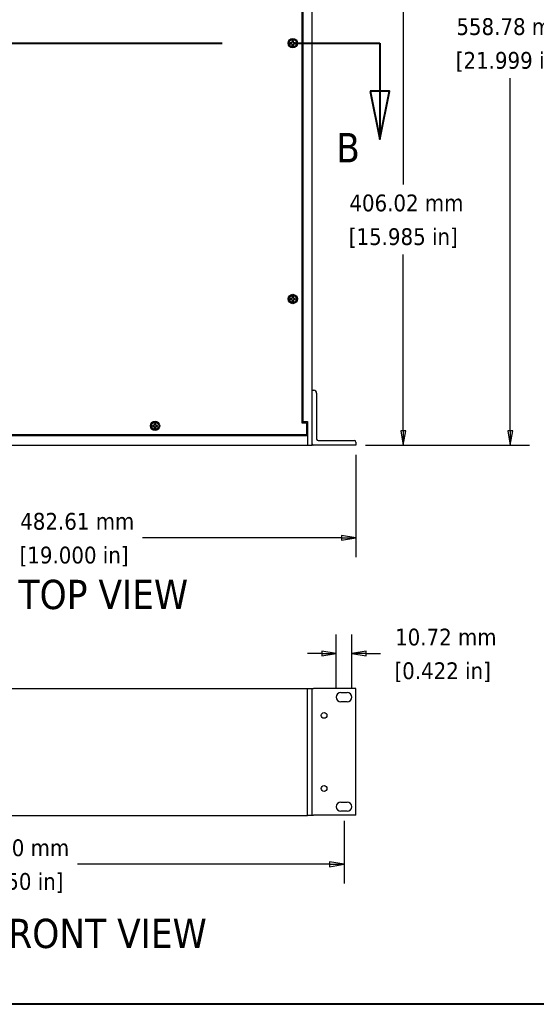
# Model space of a CAD drawing. Header units: millimetres. Extents: x 64 to 1798, y 64 to 1375.
# Tile 2 of 75: x 451 to 810, y 64 to 749. Entities that reach past the tile are written whole.
import ezdxf

# ---------------------------------------------------------------- set-up
doc = ezdxf.new("R2010")
doc.units = ezdxf.units.MM
doc.header["$LTSCALE"] = 6.666667
doc.linetypes.add('DOUBLE_DASH_CHAIN', pattern=[1.2403, 0.6614, -0.0827, 0.1654, -0.0827, 0.1654, -0.0827])
for name, color, linetype, lineweight in [('Border (ANSI)', 7, 'Continuous', 40), ('Dimension (ANSI)', 7, 'Continuous', 25), ('Section Line (ANSI)', 7, 'DOUBLE_DASH_CHAIN', 40), ('Symbol (ANSI)', 7, 'Continuous', 25), ('Visible (ANSI)', 7, 'Continuous', 25)]:
    doc.layers.add(name, color=color, linetype=linetype, lineweight=lineweight)
doc.styles.add('Note Text (ANSI)', font='tahoma.ttf')
doc.styles.add('Note Text (ANSI) - 3DA', font='tahoma.ttf')
doc.styles.add('Text Style66', font='tahoma.ttf')
doc.dimstyles.new('Default - mm (ANSI)', dxfattribs={"dimscale": 6.666667, "dimtxt": 1.75, "dimasz": 1.5, "dimexe": 2, "dimexo": 1, "dimgap": 0.8, "dimtad": 0, "dimtih": 1, "dimtoh": 1, "dimrnd": 1e-08, "dimzin": 0, "dimdsep": 46, "dimtxsty": 'Note Text (ANSI)', "dimblk": 'Filled-2', "dimcen": 0.09, "dimdle": 10, "dimclrd": 256, "dimclre": 256, "dimclrt": 256, "dimadec": 1, "dimazin": 0, "dimtfac": 1.741714, "dimtofl": 0, "dimtmove": 0, "dimatfit": 3, "dimldrblk": 'Filled-1', "dimfxl": 1, "dimtolj": 1, "dimtzin": 0, "dimlwd": -1, "dimlwe": -1, "dimarcsym": 0})

# ---------------------------------------------------------------- blocks, each defined once
blk = doc.blocks.new('Borders Default Border')
at = {"layer": 'Border (ANSI)', "flags": 128}
blk.add_lwpolyline([(9.65, 9.65), (9.65, 206.25), (269.75, 206.25), (269.75, 9.65), (9.65, 9.65)], dxfattribs=at)
blk = doc.blocks.new('2dTransSection1')
at = {"layer": 'Section Line (ANSI)', "linetype": 'DOUBLE_DASH_CHAIN', "ltscale": 13.700486}
blk.add_line((28.35, 109.87), (105.21, 109.87), dxfattribs=at)
at = {"layer": 'Section Line (ANSI)', "linetype": 'Continuous'}
for p, q in [((28.35, 109.87), (37.24, 109.87)), ((28.35, 109.87), (28.35, 104.87)), ((96.32, 109.87), (105.21, 109.87)), ((105.21, 109.87), (105.21, 104.87)), ((27.35, 104.87), (28.35, 99.87)), ((29.35, 104.87), (27.35, 104.87)), ((28.35, 104.87), (28.35, 99.87)), ((28.35, 99.87), (29.35, 104.87)), ((104.21, 104.87), (105.21, 99.87)), ((106.21, 104.87), (104.21, 104.87)), ((105.21, 104.87), (105.21, 99.87)), ((105.21, 99.87), (106.21, 104.87))]:
    blk.add_line(p, q, dxfattribs=at)
at = {"layer": 'Section Line (ANSI)', "linetype": 'Continuous', "flags": 128}
for points in [[(27.35, 104.87), (28.35, 99.87), (29.35, 104.87), (27.35, 104.87)], [(104.21, 104.87), (105.21, 99.87), (106.21, 104.87), (104.21, 104.87)]]:
    blk.add_lwpolyline(points, dxfattribs=at)
at = {"layer": 'Section Line (ANSI)'}
for points in [[(27.35, 104.87), (28.35, 99.87), (29.35, 104.87), (27.35, 104.87)], [(104.21, 104.87), (105.21, 99.87), (106.21, 104.87), (104.21, 104.87)]]:
    blk.add_solid(points, dxfattribs=at)
at = {"layer": 'Section Line (ANSI)', "attachment_point": 7}
for insert, char_height, style in [((31.17, 96.81), 3, 'Text Style66'), ((100.65, 97.45), 3.05, 'Note Text (ANSI) - 3DA')]:
    blk.add_mtext('B', dxfattribs=dict(at, insert=insert, char_height=char_height, style=style))
blk = doc.blocks.new('Filled-2')
at = {"color": 0}
for p, q in [((0, 0), (-1, 0.167)), ((-1, 0.167), (-1, -0.167)), ((-1, 0), (0, 0)), ((-1, -0.167), (0, 0))]:
    blk.add_line(p, q, dxfattribs=at)
at = {"color": 0, "flags": 128}
blk.add_lwpolyline([(-1, -0.167), (0, 0), (-1, 0.167), (-1, -0.167)], dxfattribs=at)
at = {"color": 0}
blk.add_solid([(-1, -0.167), (0, 0), (-1, 0.167), (-1, -0.167)], dxfattribs=at)
blk = doc.blocks.new('*D9')
at = {"layer": 'Defpoints', "color": 0, "transparency": 16777216}
for p in [(202.08, 453.06), (684.69, 453.06), (684.69, 388.57)]:
    blk.add_point(p, dxfattribs=at)
at = {"layer": 'Dimension (ANSI)', "transparency": 16777216}
for p, q in [((202.08, 446.39), (202.08, 375.23)), ((684.69, 446.39), (684.69, 375.23)), ((212.08, 388.57), (441.05, 388.57)), ((674.69, 388.57), (536.35, 388.57))]:
    blk.add_line(p, q, dxfattribs=at)
at = {"layer": 'Dimension (ANSI)', "transparency": 16777216, "xscale": 10, "yscale": 10, "zscale": 10, "rotation": 180}
blk.add_blockref('Filled-2', (202.08, 388.57), dxfattribs=at)
at = {"layer": 'Dimension (ANSI)', "transparency": 16777216, "xscale": 10, "yscale": 10, "zscale": 10}
blk.add_blockref('Filled-2', (684.69, 388.57), dxfattribs=at)
at = {"layer": 'Dimension (ANSI)', "transparency": 16777216, "char_height": 11.6667, "attachment_point": 5, "style": 'Note Text (ANSI)'}
for s, insert in [('\\A1; 482.61 mm', (488.7, 400)), ('\\A1;[19.000 in]', (488.7, 375.6))]:
    blk.add_mtext(s, dxfattribs=dict(at, insert=insert))
blk = doc.blocks.new('Filled-1')
at = {"color": 0}
for p, q in [((0, 0), (-1, 0.333)), ((-1, 0.333), (-1, -0.333)), ((-1, 0), (0, 0)), ((-1, -0.333), (0, 0))]:
    blk.add_line(p, q, dxfattribs=at)
at = {"color": 0, "flags": 128}
blk.add_lwpolyline([(-1, -0.333), (0, 0), (-1, 0.333), (-1, -0.333)], dxfattribs=at)
at = {"color": 0}
blk.add_solid([(-1, -0.333), (0, 0), (-1, 0.333), (-1, -0.333)], dxfattribs=at)
blk = doc.blocks.new('*D10')
at = {"layer": 'Defpoints', "color": 0, "transparency": 16777216}
for p in [(654.21, 1011.84), (792.09, 1011.84), (684.69, 453.06)]:
    blk.add_point(p, dxfattribs=at)
at = {"layer": 'Dimension (ANSI)', "transparency": 16777216}
for p, q in [((660.88, 1011.84), (805.42, 1011.84)), ((792.09, 1001.84), (792.09, 756.85)), ((792.09, 463.06), (792.09, 708.05)), ((691.36, 453.06), (805.42, 453.06))]:
    blk.add_line(p, q, dxfattribs=at)
at = {"layer": 'Dimension (ANSI)', "transparency": 16777216, "xscale": 10, "yscale": 10, "zscale": 10}
for p, rotation in [((792.09, 1011.84), 90), ((792.09, 453.06), 270)]:
    blk.add_blockref('Filled-2', p, dxfattribs=dict(at, rotation=rotation))
at = {"layer": 'Dimension (ANSI)', "transparency": 16777216, "char_height": 11.6667, "attachment_point": 5, "style": 'Note Text (ANSI)'}
for s, insert in [('\\A1; 558.78 mm', (792.09, 743.88)), ('\\A1;[21.999 in]', (792.09, 719.48))]:
    blk.add_mtext(s, dxfattribs=dict(at, insert=insert))
blk = doc.blocks.new('*D19')
at = {"layer": 'Defpoints', "color": 0, "transparency": 16777216}
for p in [(210.34, 198.5), (676.44, 198.5), (210.34, 161.67)]:
    blk.add_point(p, dxfattribs=at)
at = {"layer": 'Dimension (ANSI)', "transparency": 16777216}
for p, q in [((210.34, 191.84), (210.34, 148.34)), ((676.44, 191.84), (676.44, 148.34)), ((220.34, 161.67), (395.78, 161.67)), ((666.44, 161.67), (491.09, 161.67))]:
    blk.add_line(p, q, dxfattribs=at)
at = {"layer": 'Dimension (ANSI)', "transparency": 16777216, "xscale": 10, "yscale": 10, "zscale": 10, "rotation": 180}
blk.add_blockref('Filled-2', (210.34, 161.67), dxfattribs=at)
at = {"layer": 'Dimension (ANSI)', "transparency": 16777216, "xscale": 10, "yscale": 10, "zscale": 10}
blk.add_blockref('Filled-2', (676.44, 161.67), dxfattribs=at)
at = {"layer": 'Dimension (ANSI)', "transparency": 16777216, "char_height": 11.6667, "attachment_point": 5, "style": 'Note Text (ANSI)'}
for s, insert in [('\\A1; 466.10 mm', (443.43, 173.07)), ('\\A1;[18.350 in]', (443.43, 148.7))]:
    blk.add_mtext(s, dxfattribs=dict(at, insert=insert))
blk = doc.blocks.new('*D22')
at = {"layer": 'Defpoints', "color": 0, "transparency": 16777216}
for p in [(681.8, 308.15), (671.08, 277.88), (681.8, 277.88)]:
    blk.add_point(p, dxfattribs=at)
at = {"layer": 'Dimension (ANSI)', "transparency": 16777216}
for p, q in [((671.08, 284.55), (671.08, 321.48)), ((681.8, 284.55), (681.8, 321.48)), ((661.08, 308.15), (651.08, 308.15)), ((691.8, 308.15), (701.8, 308.15))]:
    blk.add_line(p, q, dxfattribs=at)
at = {"layer": 'Dimension (ANSI)', "transparency": 16777216, "xscale": 10, "yscale": 10, "zscale": 10}
blk.add_blockref('Filled-2', (671.08, 308.15), dxfattribs=at)
at = {"layer": 'Dimension (ANSI)', "transparency": 16777216, "xscale": 10, "yscale": 10, "zscale": 10, "rotation": 180}
blk.add_blockref('Filled-2', (681.8, 308.15), dxfattribs=at)
at = {"layer": 'Dimension (ANSI)', "transparency": 16777216, "char_height": 11.6667, "attachment_point": 5, "style": 'Note Text (ANSI)'}
for s, insert in [('\\A1; 10.72 mm', (745.07, 319.55)), ('\\A1;[0.422 in]', (745.07, 295.18))]:
    blk.add_mtext(s, dxfattribs=dict(at, insert=insert))
blk = doc.blocks.new('*D26')
at = {"layer": 'Defpoints', "color": 0, "transparency": 16777216}
for p in [(638.79, 859.08), (717.66, 859.08), (684.69, 453.06)]:
    blk.add_point(p, dxfattribs=at)
at = {"layer": 'Dimension (ANSI)', "transparency": 16777216}
for p, q in [((645.46, 859.08), (730.99, 859.08)), ((717.66, 849.08), (717.66, 634.28)), ((717.66, 463.06), (717.66, 585.54)), ((691.36, 453.06), (730.99, 453.06))]:
    blk.add_line(p, q, dxfattribs=at)
at = {"layer": 'Dimension (ANSI)', "transparency": 16777216, "xscale": 10, "yscale": 10, "zscale": 10}
for p, rotation in [((717.66, 859.08), 90), ((717.66, 453.06), 270)]:
    blk.add_blockref('Filled-2', p, dxfattribs=dict(at, rotation=rotation))
at = {"layer": 'Dimension (ANSI)', "transparency": 16777216, "char_height": 11.6667, "attachment_point": 5, "style": 'Note Text (ANSI)'}
for s, insert in [('\\A1; 406.02 mm', (717.66, 621.32)), ('\\A1;[15.985 in]', (717.66, 596.94))]:
    blk.add_mtext(s, dxfattribs=dict(at, insert=insert))

msp = doc.modelspace()

# ---------------------------------------------------------------- linework, layer by layer
at = {"layer": 'Visible (ANSI)'}
for p, q in [((654.2145, 453.0576), (654.2145, 1011.8376)), ((647.1102, 996.3663), (647.1102, 468.5289)), ((647.8645, 995.3376), (647.8645, 469.5576)), ((639.7522, 732.8066), (639.0524, 732.8066)), ((640.2471, 733.0116), (639.7522, 732.8066)), ((639.7687, 732.7239), (639.7522, 732.8066)), ((640.4521, 733.5064), (640.2471, 733.0116)), ((640.3423, 732.9163), (640.2471, 733.0116)), ((640.4521, 734.2063), (640.4521, 733.5064)), ((640.5347, 733.49), (640.4521, 733.5064)), ((641.0874, 733.49), (641.17, 733.5064)), ((641.17, 733.5064), (641.17, 734.2063)), ((641.375, 733.0116), (641.17, 733.5064)), ((641.2797, 732.9163), (641.375, 733.0116)), ((641.8699, 732.8066), (641.375, 733.0116)), ((641.8534, 732.7239), (641.8699, 732.8066)), ((642.5697, 732.8066), (641.8699, 732.8066)), ((639.0524, 732.0886), (639.7522, 732.0886)), ((639.7687, 732.1713), (639.7522, 732.0886)), ((639.7522, 732.0886), (640.2471, 731.8836)), ((640.3423, 731.9789), (640.2471, 731.8836)), ((640.2471, 731.8836), (640.4521, 731.3888)), ((640.5347, 731.4052), (640.4521, 731.3888)), ((640.4521, 731.3888), (640.4521, 730.6889)), ((641.0874, 731.4052), (641.17, 731.3888)), ((641.17, 731.3888), (641.375, 731.8836)), ((641.17, 730.6889), (641.17, 731.3888)), ((641.2797, 731.9789), (641.375, 731.8836)), ((641.375, 731.8836), (641.8699, 732.0886)), ((641.8534, 732.1713), (641.8699, 732.0886)), ((641.8699, 732.0886), (642.5697, 732.0886)), ((639.7522, 555.0066), (639.0524, 555.0066)), ((640.2471, 555.2116), (639.7522, 555.0066)), ((639.7687, 554.9239), (639.7522, 555.0066)), ((640.4521, 555.7064), (640.2471, 555.2116)), ((640.3423, 555.1163), (640.2471, 555.2116)), ((640.4521, 556.4063), (640.4521, 555.7064)), ((640.5347, 555.69), (640.4521, 555.7064)), ((641.0874, 555.69), (641.17, 555.7064)), ((641.17, 555.7064), (641.17, 556.4063)), ((641.375, 555.2116), (641.17, 555.7064)), ((641.2797, 555.1163), (641.375, 555.2116)), ((641.8699, 555.0066), (641.375, 555.2116)), ((641.8534, 554.9239), (641.8699, 555.0066)), ((642.5697, 555.0066), (641.8699, 555.0066)), ((639.0524, 554.2886), (639.7522, 554.2886)), ((639.7687, 554.3713), (639.7522, 554.2886)), ((639.7522, 554.2886), (640.2471, 554.0836)), ((640.3423, 554.1789), (640.2471, 554.0836)), ((640.2471, 554.0836), (640.4521, 553.5888)), ((640.5347, 553.6052), (640.4521, 553.5888)), ((640.4521, 553.5888), (640.4521, 552.8889)), ((641.0874, 553.6052), (641.17, 553.5888)), ((641.17, 553.5888), (641.375, 554.0836)), ((641.17, 552.8889), (641.17, 553.5888)), ((641.2797, 554.1789), (641.375, 554.0836)), ((641.375, 554.0836), (641.8699, 554.2886)), ((641.8534, 554.3713), (641.8699, 554.2886)), ((641.8699, 554.2886), (642.5697, 554.2886)), ((654.2145, 491.1576), (655.3895, 491.1576)), ((657.3895, 489.1576), (657.3895, 457.2326)), ((543.9307, 466.8051), (543.2309, 466.8051)), ((543.2309, 466.0871), (543.9307, 466.0871)), ((544.4256, 467.0101), (543.9307, 466.8051)), ((543.9472, 466.7224), (543.9307, 466.8051)), ((543.9472, 466.1698), (543.9307, 466.0871)), ((543.9307, 466.0871), (544.4256, 465.8821)), ((544.6306, 467.5049), (544.4256, 467.0101)), ((544.5208, 466.9148), (544.4256, 467.0101)), ((544.5208, 465.9774), (544.4256, 465.8821)), ((544.4256, 465.8821), (544.6306, 465.3873)), ((544.6306, 468.2048), (544.6306, 467.5049)), ((544.7132, 467.4885), (544.6306, 467.5049)), ((545.2659, 467.4885), (545.3485, 467.5049)), ((545.3485, 467.5049), (545.3485, 468.2048)), ((545.5535, 467.0101), (545.3485, 467.5049)), ((545.3485, 465.3873), (545.5535, 465.8821)), ((545.4582, 466.9148), (545.5535, 467.0101)), ((545.4582, 465.9774), (545.5535, 465.8821)), ((546.0484, 466.8051), (545.5535, 467.0101)), ((545.5535, 465.8821), (546.0484, 466.0871)), ((546.0319, 466.7224), (546.0484, 466.8051)), ((546.0319, 466.1698), (546.0484, 466.0871)), ((546.7482, 466.8051), (546.0484, 466.8051)), ((546.0484, 466.0871), (546.7482, 466.0871)), ((647.1102, 469.5576), (647.8645, 469.5576)), ((647.1102, 468.5289), (650.2852, 468.5289)), ((647.8645, 469.5576), (651.0395, 469.5576)), ((650.2852, 468.5289), (650.2852, 460.1469)), ((651.0395, 469.5576), (651.0395, 453.0576)), ((651.0395, 459.4076), (235.7395, 459.4076)), ((650.2852, 460.1469), (236.4938, 460.1469)), ((544.7132, 465.4037), (544.6306, 465.3873)), ((544.6306, 465.3873), (544.6306, 464.6874)), ((545.2659, 465.4037), (545.3485, 465.3873)), ((545.3485, 464.6874), (545.3485, 465.3873)), ((651.0395, 460.6776), (650.2852, 460.6776)), ((235.7395, 453.0576), (651.0395, 453.0576)), ((651.0395, 453.0576), (654.2145, 453.0576)), ((684.6945, 453.0576), (655.2145, 453.0576)), ((658.3895, 456.2326), (683.6945, 456.2326)), ((684.6945, 455.2326), (684.6945, 453.0576)), ((235.7395, 283.8491), (651.0395, 283.8491)), ((647.8645, 283.8622), (651.0395, 283.8622)), ((647.8645, 283.8491), (647.8645, 283.8622)), ((651.0395, 283.8622), (654.2145, 283.8622)), ((651.0395, 195.7242), (651.0395, 283.8622)), ((651.0395, 195.7111), (651.0395, 283.8491)), ((654.2145, 195.7242), (654.2145, 283.8622)), ((654.2145, 283.8438), (655.2145, 283.8438)), ((684.6945, 283.8438), (655.2145, 283.8438)), ((674.2545, 281.0538), (678.6245, 281.0538)), ((684.6945, 195.7138), (684.6945, 283.8438)), ((678.6245, 274.7038), (674.2545, 274.7038)), ((674.2545, 204.8538), (678.6245, 204.8538)), ((678.6245, 198.5038), (674.2545, 198.5038)), ((235.7395, 195.7111), (651.0395, 195.7111)), ((651.0395, 195.7242), (654.2145, 195.7242)), ((654.2145, 195.7138), (654.2145, 195.7242)), ((654.2145, 195.7138), (655.2145, 195.7138)), ((684.6945, 195.7138), (655.2145, 195.7138))]:
    msp.add_line(p, q, dxfattribs=at)
for centre, radius in [((640.811, 732.4476), 3.2512), ((640.811, 732.4476), 2.54), ((640.811, 554.6476), 3.2512), ((640.811, 554.6476), 2.54), ((544.9895, 466.4461), 3.2512), ((544.9895, 466.4461), 2.54), ((662.5965, 265.1788), 1.9939), ((662.5965, 214.3788), 1.9939)]:
    msp.add_circle(centre, radius, dxfattribs=at)
for centre, radius, start, end in [((640.811, 732.4476), 1.7949, 168.463041, 191.536959), ((640.811, 732.4476), 1.7483, 168.6603846, 191.3396154), ((640.811, 732.4476), 1.7949, 78.463041, 101.536959), ((640.811, 732.4476), 1.7483, 78.6603846, 101.3396154), ((640.811, 732.4476), 1.7483, 348.6603846, 11.3396154), ((640.811, 732.4476), 1.7949, 348.463041, 11.536959), ((640.811, 732.4476), 1.7949, 258.463041, 281.536959), ((640.811, 732.4476), 1.7483, 258.6603846, 281.3396154), ((640.811, 554.6476), 1.7949, 168.463041, 191.536959), ((640.811, 554.6476), 1.7483, 168.6603846, 191.3396154), ((640.811, 554.6476), 1.7949, 78.463041, 101.536959), ((640.811, 554.6476), 1.7483, 78.6603846, 101.3396154), ((640.811, 554.6476), 1.7483, 348.6603846, 11.3396154), ((640.811, 554.6476), 1.7949, 348.463041, 11.536959), ((640.811, 554.6476), 1.7949, 258.463041, 281.536959), ((640.811, 554.6476), 1.7483, 258.6603846, 281.3396154), ((655.3895, 489.1576), 2, 0, 90), ((544.9895, 466.4461), 1.7949, 168.463041, 191.536959), ((544.9895, 466.4461), 1.7483, 168.6603846, 191.3396154), ((544.9895, 466.4461), 1.7949, 78.463041, 101.536959), ((544.9895, 466.4461), 1.7483, 78.6603846, 101.3396154), ((544.9895, 466.4461), 1.7483, 348.6603846, 11.3396154), ((544.9895, 466.4461), 1.7949, 348.463041, 11.536959), ((544.9895, 466.4461), 1.7949, 258.463041, 281.536959), ((544.9895, 466.4461), 1.7483, 258.6603846, 281.3396154), ((655.2145, 454.0576), 1, 180, 270), ((658.3895, 457.2326), 1, 180, 270), ((683.6945, 455.2326), 1, 0, 90), ((674.2545, 277.8788), 3.175, 90, 270), ((678.6245, 277.8788), 3.175, 270, 90), ((674.2545, 201.6788), 3.175, 90, 270), ((678.6245, 201.6788), 3.175, 270, 90)]:
    msp.add_arc(centre, radius, start, end, dxfattribs=at)
for points, weights in [([(639.0969, 732.7914), (639.0749, 732.7989), (639.0524, 732.8066)], [1.01218915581, 1.01172679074, 1.01110160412]), ([(639.0969, 732.7914), (639.5133, 732.7494), (639.7687, 732.7239)], [1.53696783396, 1.9683578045, 2.37346205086]), ([(639.7687, 732.7239), (640.1309, 732.8391), (640.3423, 732.9163)], [2.07391766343, 2.6044802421, 2.81776863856]), ([(640.3423, 732.9163), (640.4196, 733.1277), (640.5347, 733.49)], [2.81776863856, 2.60448024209, 2.07391766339]), ([(640.4673, 734.1618), (640.4598, 734.1837), (640.4521, 734.2063)], [1.01218915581, 1.01172679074, 1.01110160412]), ([(640.5347, 733.49), (640.5092, 733.7453), (640.4673, 734.1618)], [2.37346205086, 1.9683578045, 1.53696783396]), ([(641.1548, 734.1618), (641.1129, 733.7453), (641.0874, 733.49)], [1.53696783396, 1.9683578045, 2.37346205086]), ([(641.0874, 733.49), (641.2025, 733.1277), (641.2797, 732.9163)], [2.07391766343, 2.6044802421, 2.81776863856]), ([(641.1548, 734.1618), (641.1623, 734.1837), (641.17, 734.2063)], [1.01218915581, 1.01172679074, 1.01110160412]), ([(641.2797, 732.9163), (641.4912, 732.8391), (641.8534, 732.7239)], [2.81776863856, 2.60448024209, 2.07391766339]), ([(641.8534, 732.7239), (642.1087, 732.7494), (642.5252, 732.7914)], [2.37346205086, 1.9683578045, 1.53696783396]), ([(642.5252, 732.7914), (642.5472, 732.7989), (642.5697, 732.8066)], [1.01218915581, 1.01172679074, 1.01110160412]), ([(639.0969, 732.1039), (639.0749, 732.0963), (639.0524, 732.0886)], [1.01218915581, 1.01172679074, 1.01110160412]), ([(639.7687, 732.1713), (639.5133, 732.1458), (639.0969, 732.1039)], [2.37346205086, 1.9683578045, 1.53696783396]), ([(640.3423, 731.9789), (640.1309, 732.0562), (639.7687, 732.1713)], [2.81776863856, 2.60448024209, 2.07391766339]), ([(640.5347, 731.4052), (640.4196, 731.7675), (640.3423, 731.9789)], [2.07391766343, 2.6044802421, 2.81776863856]), ([(640.4673, 730.7335), (640.4598, 730.7115), (640.4521, 730.6889)], [1.01218915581, 1.01172679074, 1.01110160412]), ([(640.4673, 730.7335), (640.5092, 731.1499), (640.5347, 731.4052)], [1.53696783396, 1.9683578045, 2.37346205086]), ([(641.2797, 731.9789), (641.2025, 731.7675), (641.0874, 731.4052)], [2.81776863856, 2.6044802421, 2.07391766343]), ([(641.0874, 731.4052), (641.1129, 731.1499), (641.1548, 730.7335)], [2.37346205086, 1.9683578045, 1.53696783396]), ([(641.1548, 730.7335), (641.1623, 730.7115), (641.17, 730.6889)], [1.01218915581, 1.01172679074, 1.01110160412]), ([(641.8534, 732.1713), (641.4912, 732.0562), (641.2797, 731.9789)], [2.07391766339, 2.60448024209, 2.81776863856]), ([(642.5252, 732.1039), (642.1087, 732.1458), (641.8534, 732.1713)], [1.53696783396, 1.9683578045, 2.37346205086]), ([(642.5252, 732.1039), (642.5472, 732.0963), (642.5697, 732.0886)], [1.01218915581, 1.01172679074, 1.01110160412]), ([(639.0969, 554.9914), (639.0749, 554.9989), (639.0524, 555.0066)], [1.01218915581, 1.01172679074, 1.01110160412]), ([(639.0969, 554.9914), (639.5133, 554.9494), (639.7687, 554.9239)], [1.53696783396, 1.9683578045, 2.37346205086]), ([(639.7687, 554.9239), (640.1309, 555.0391), (640.3423, 555.1163)], [2.07391766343, 2.6044802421, 2.81776863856]), ([(640.3423, 555.1163), (640.4196, 555.3277), (640.5347, 555.69)], [2.81776863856, 2.60448024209, 2.07391766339]), ([(640.4673, 556.3618), (640.4598, 556.3837), (640.4521, 556.4063)], [1.01218915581, 1.01172679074, 1.01110160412]), ([(640.5347, 555.69), (640.5092, 555.9453), (640.4673, 556.3618)], [2.37346205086, 1.9683578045, 1.53696783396]), ([(641.1548, 556.3618), (641.1129, 555.9453), (641.0874, 555.69)], [1.53696783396, 1.9683578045, 2.37346205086]), ([(641.0874, 555.69), (641.2025, 555.3277), (641.2797, 555.1163)], [2.07391766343, 2.6044802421, 2.81776863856]), ([(641.1548, 556.3618), (641.1623, 556.3837), (641.17, 556.4063)], [1.01218915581, 1.01172679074, 1.01110160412]), ([(641.2797, 555.1163), (641.4912, 555.0391), (641.8534, 554.9239)], [2.81776863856, 2.60448024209, 2.07391766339]), ([(641.8534, 554.9239), (642.1087, 554.9494), (642.5252, 554.9914)], [2.37346205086, 1.9683578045, 1.53696783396]), ([(642.5252, 554.9914), (642.5472, 554.9989), (642.5697, 555.0066)], [1.01218915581, 1.01172679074, 1.01110160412]), ([(639.0969, 554.3039), (639.0749, 554.2963), (639.0524, 554.2886)], [1.01218915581, 1.01172679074, 1.01110160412]), ([(639.7687, 554.3713), (639.5133, 554.3458), (639.0969, 554.3039)], [2.37346205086, 1.9683578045, 1.53696783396]), ([(640.3423, 554.1789), (640.1309, 554.2562), (639.7687, 554.3713)], [2.81776863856, 2.60448024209, 2.07391766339]), ([(640.5347, 553.6052), (640.4196, 553.9675), (640.3423, 554.1789)], [2.07391766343, 2.6044802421, 2.81776863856]), ([(640.4673, 552.9335), (640.4598, 552.9115), (640.4521, 552.8889)], [1.01218915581, 1.01172679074, 1.01110160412]), ([(640.4673, 552.9335), (640.5092, 553.3499), (640.5347, 553.6052)], [1.53696783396, 1.9683578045, 2.37346205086]), ([(641.2797, 554.1789), (641.2025, 553.9675), (641.0874, 553.6052)], [2.81776863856, 2.6044802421, 2.07391766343]), ([(641.0874, 553.6052), (641.1129, 553.3499), (641.1548, 552.9335)], [2.37346205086, 1.9683578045, 1.53696783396]), ([(641.1548, 552.9335), (641.1623, 552.9115), (641.17, 552.8889)], [1.01218915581, 1.01172679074, 1.01110160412]), ([(641.8534, 554.3713), (641.4912, 554.2562), (641.2797, 554.1789)], [2.07391766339, 2.60448024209, 2.81776863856]), ([(642.5252, 554.3039), (642.1087, 554.3458), (641.8534, 554.3713)], [1.53696783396, 1.9683578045, 2.37346205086]), ([(642.5252, 554.3039), (642.5472, 554.2963), (642.5697, 554.2886)], [1.01218915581, 1.01172679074, 1.01110160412]), ([(543.2754, 466.7899), (543.2534, 466.7974), (543.2309, 466.8051)], [1.01218915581, 1.01172679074, 1.01110160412]), ([(543.2754, 466.1024), (543.2534, 466.0948), (543.2309, 466.0871)], [1.01218915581, 1.01172679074, 1.01110160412]), ([(543.2754, 466.7899), (543.6918, 466.7479), (543.9472, 466.7224)], [1.53696783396, 1.9683578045, 2.37346205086]), ([(543.9472, 466.1698), (543.6918, 466.1443), (543.2754, 466.1024)], [2.37346205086, 1.9683578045, 1.53696783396]), ([(543.9472, 466.7224), (544.3094, 466.8376), (544.5208, 466.9148)], [2.07391766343, 2.6044802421, 2.81776863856]), ([(544.5208, 465.9774), (544.3094, 466.0547), (543.9472, 466.1698)], [2.81776863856, 2.60448024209, 2.07391766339]), ([(544.5208, 466.9148), (544.5981, 467.1262), (544.7132, 467.4885)], [2.81776863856, 2.60448024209, 2.07391766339]), ([(544.7132, 465.4037), (544.5981, 465.766), (544.5208, 465.9774)], [2.07391766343, 2.6044802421, 2.81776863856]), ([(544.6458, 468.1603), (544.6383, 468.1822), (544.6306, 468.2048)], [1.01218915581, 1.01172679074, 1.01110160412]), ([(544.7132, 467.4885), (544.6877, 467.7438), (544.6458, 468.1603)], [2.37346205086, 1.9683578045, 1.53696783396]), ([(545.3333, 468.1603), (545.2914, 467.7438), (545.2659, 467.4885)], [1.53696783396, 1.9683578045, 2.37346205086]), ([(545.2659, 467.4885), (545.381, 467.1262), (545.4582, 466.9148)], [2.07391766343, 2.6044802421, 2.81776863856]), ([(545.4582, 465.9774), (545.381, 465.766), (545.2659, 465.4037)], [2.81776863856, 2.6044802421, 2.07391766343]), ([(545.3333, 468.1603), (545.3408, 468.1822), (545.3485, 468.2048)], [1.01218915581, 1.01172679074, 1.01110160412]), ([(545.4582, 466.9148), (545.6697, 466.8376), (546.0319, 466.7224)], [2.81776863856, 2.60448024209, 2.07391766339]), ([(546.0319, 466.1698), (545.6697, 466.0547), (545.4582, 465.9774)], [2.07391766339, 2.60448024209, 2.81776863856]), ([(546.0319, 466.7224), (546.2872, 466.7479), (546.7037, 466.7899)], [2.37346205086, 1.9683578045, 1.53696783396]), ([(546.7037, 466.1024), (546.2872, 466.1443), (546.0319, 466.1698)], [1.53696783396, 1.9683578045, 2.37346205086]), ([(546.7037, 466.7899), (546.7257, 466.7974), (546.7482, 466.8051)], [1.01218915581, 1.01172679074, 1.01110160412]), ([(546.7037, 466.1024), (546.7257, 466.0948), (546.7482, 466.0871)], [1.01218915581, 1.01172679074, 1.01110160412]), ([(544.6458, 464.732), (544.6383, 464.71), (544.6306, 464.6874)], [1.01218915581, 1.01172679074, 1.01110160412]), ([(544.6458, 464.732), (544.6877, 465.1484), (544.7132, 465.4037)], [1.53696783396, 1.9683578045, 2.37346205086]), ([(545.2659, 465.4037), (545.2914, 465.1484), (545.3333, 464.732)], [2.37346205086, 1.9683578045, 1.53696783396]), ([(545.3333, 464.732), (545.3408, 464.71), (545.3485, 464.6874)], [1.01218915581, 1.01172679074, 1.01110160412])]:
    msp.add_rational_spline(points, weights, degree=2, dxfattribs=at)

# ---------------------------------------------------------------- block references
at = {"xscale": 6.666666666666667, "yscale": 6.666666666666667, "zscale": 6.666666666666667}
msp.add_blockref('Borders Default Border', (0, 0), dxfattribs=at)
at = {"layer": 'Section Line (ANSI)', "xscale": 6.666666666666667, "yscale": 6.666666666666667, "zscale": 6.666666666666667}
msp.add_blockref('2dTransSection1', (0, 0), dxfattribs=at)

# ---------------------------------------------------------------- texts
at = {"layer": 'Symbol (ANSI)', "char_height": 20.32, "attachment_point": 7, "style": 'Note Text (ANSI) - 3DA'}
for s, insert in [('ASSEMBLY - TOP VIEW', (299.0718, 338.7201)), ('ASSEMBLY - FRONT VIEW', (278.1351, 103.0886))]:
    msp.add_mtext(s, dxfattribs=dict(at, insert=insert))

# ---------------------------------------------------------------- dimensions: what is measured, and where the dimension line sits
at = {"layer": 'Dimension (ANSI)'}
for base, p1, p2, angle, text, override, picture, middle in [((792.0863, 1011.8376), (684.6945, 453.0576), (654.2145, 1011.8376), 90, ' <> mm\\X[21.999 in]', {"dimgap": 0.8, "dimdec": 2, "dimpost": '', "dimtol": 0, "dimlim": 0, "dimtp": 0, "dimtm": 0, "dimtdec": 2, "dimatfit": 1}, '*D10', (792.0863, 732.4476)), ((717.6597, 859.0793), (684.6945, 453.0576), (638.7909, 859.0793), 90, ' <> mm\\X[15.985 in]', {"dimgap": 0.8, "dimdec": 2, "dimpost": '', "dimtol": 0, "dimlim": 0, "dimtp": 0, "dimtm": 0, "dimtdec": 2, "dimatfit": 1}, '*D26', (717.6597, 609.9098)), ((684.6945, 388.5659), (202.0845, 453.0576), (684.6945, 453.0576), 180, ' <> mm\\X[19.000 in]', {"dimgap": 0.8, "dimtih": 0, "dimtoh": 0, "dimdec": 2, "dimpost": '', "dimtol": 0, "dimlim": 0, "dimtp": 0, "dimtm": 0, "dimtdec": 2, "dimatfit": 1}, '*D9', (488.7019, 388.5659)), ((681.7995, 308.1454), (671.0795, 277.8788), (681.7995, 277.8788), 180, ' <> mm\\X[0.422 in]', {"dimgap": 0.8, "dimtih": 0, "dimtoh": 0, "dimdec": 2, "dimpost": '', "dimtol": 0, "dimlim": 0, "dimtp": 0, "dimtm": 0, "dimtdec": 2, "dimatfit": 1}, '*D22', (745.0711, 308.1454)), ((210.3395, 161.6693), (676.4395, 198.5038), (210.3395, 198.5038), 180, ' <> mm\\X[18.350 in]', {"dimgap": 0.8, "dimtih": 0, "dimtoh": 0, "dimdec": 2, "dimpost": '', "dimtol": 0, "dimlim": 0, "dimtp": 0, "dimtm": 0, "dimtdec": 2, "dimatfit": 1}, '*D19', (443.4345, 161.6693))]:
    dim = msp.add_linear_dim(base=base, p1=p1, p2=p2, angle=angle, text=text, dimstyle='Default - mm (ANSI)', override=override, dxfattribs=at)
    dim.commit()
    dim.dimension.update_dxf_attribs({"geometry": picture, "text_midpoint": middle, "dimtype": 160})

doc.saveas('drawing.dxf')
